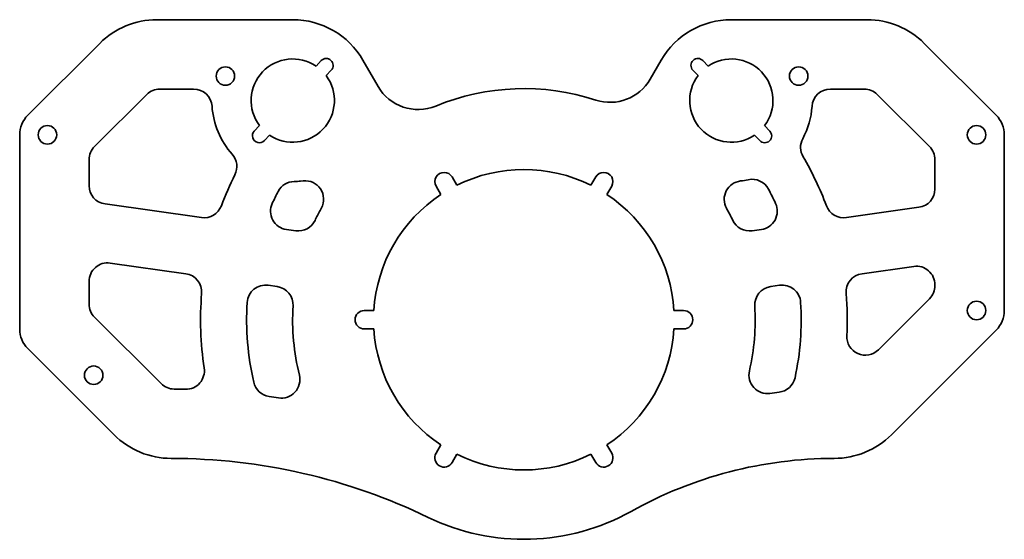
# Model space of a CAD drawing. Header units: millimetres. Extents: x -59 to 154, y -95 to 18.
import ezdxf

# ---------------------------------------------------------------- set-up
doc = ezdxf.new("R2010")
doc.units = ezdxf.units.MM
doc.layers.get('0').update_dxf_attribs({"true_color": 0xffffff})

msp = doc.modelspace()

# ---------------------------------------------------------------- linework, layer by layer
at = {"color": 252, "linetype": 'Continuous', "lineweight": 35, "true_color": 0x989898}
for p, q in [((0, 17.5), (-29.366189, 17.5)), ((124.147329, 17.5), (94.8, 17.5)), ((-41.740558, 12.374369), (-57.278278, -3.163352)), ((152.059418, -3.163352), (136.521698, 12.374369)), ((6.138895, 8.649507), (5.019817, 7.470036)), ((18.437279, 3.065695), (15.155445, 8.75)), ((79.644555, 8.75), (77.263314, 4.625569)), ((89.780183, 7.470036), (88.661105, 8.649507)), ((7.196123, 5.405165), (8.315201, 6.584636)), ((86.484799, 6.584636), (87.603877, 5.405165)), ((-21.447611, 2.5), (-28.744869, 2.5)), ((123.526009, 2.5), (116.247611, 2.5)), ((-42.864065, -9.962342), (-31.573296, 1.328427)), ((126.354436, 1.328427), (137.645205, -9.962342)), ((137.645205, -9.962342), (126.354436, 1.328427)), ((-7.196123, -5.405165), (-8.315201, -6.584636)), ((103.115201, -6.584636), (101.996123, -5.405165)), ((-59.035638, -7.405992), (-59.035638, -49.405992)), ((-6.138895, -8.649507), (-5.019817, -7.470036)), ((99.819817, -7.470036), (100.938895, -8.649507)), ((153.816777, -45.405992), (153.816777, -7.405992)), ((-44.035638, -12.790769), (-44.035638, -18.406585)), ((138.816777, -19.13003), (138.816777, -12.790769)), ((35.477212, -18.313511), (34.446413, -16.528116)), ((65.482312, -16.528116), (64.451513, -18.313511)), ((2.281081, -17.360903), (1.688654, -17.418337)), ((30.982312, -18.528116), (32.01311, -20.313511)), ((67.915615, -20.313511), (68.946413, -18.528116)), ((-19.740244, -25.298226), (-40.59233, -22.367657)), ((6.191415, -23.234039), (5.909913, -23.758466)), ((135.37347, -23.091103), (119.668969, -25.298226)), ((0.647095, -28.16348), (-1.364201, -27.880811)), ((101.292926, -27.880811), (99.28163, -28.16348)), ((-39.478945, -35.146978), (-23.133607, -37.444165)), ((123.062332, -37.444165), (134.260085, -35.870423)), ((-44.035638, -39.10805), (-44.035638, -44.021216)), ((-5.310529, -39.949035), (-3.382561, -40.219993)), ((103.311286, -40.219993), (105.239254, -39.949035)), ((138.816777, -39.831496), (138.816777, -40.021216)), ((126.600822, -53.894026), (137.645205, -42.849643)), ((17.525959, -45.405992), (15.464362, -45.405992)), ((84.464362, -45.405992), (82.402766, -45.405992)), ((-42.864065, -46.849643), (-28.477963, -61.235744)), ((-28.477963, -61.235744), (-42.864065, -46.849643)), ((15.464362, -49.405992), (17.525959, -49.405992)), ((82.402766, -49.405992), (84.464362, -49.405992)), ((129.42769, -72.280361), (152.059418, -49.648633)), ((-57.278278, -53.648633), (-38.64655, -72.280361)), ((32.01311, -74.498474), (30.982312, -76.283869)), ((34.446413, -78.283869), (35.477212, -76.498474)), ((64.451513, -76.498474), (65.482312, -78.283869)), ((68.946413, -76.283869), (67.915615, -74.498474))]:
    msp.add_line(p, q, dxfattribs=at)
for centre in [(-14.565236, 5.301312), (109.365236, 5.301312), (-53.035638, -7.405992), (147.816777, -7.405992), (147.816777, -45.405992), (-43.035638, -59.405992)]:
    msp.add_circle(centre, 2, dxfattribs=at)
for centre, radius, start, end in [((-29.366189, 0), 17.5, 90, 135), ((0, 0), 17.5, 30, 90), ((94.8, 0), 17.5, 90, 150), ((124.147329, 0), 17.5, 45, 90), ((0, 0), 9, 56.099147, 216.911011), ((7.227048, 7.617072), 1.5, 316.505079, 136.505079), ((87.572952, 7.617072), 1.5, 43.494921, 223.494921), ((94.8, 0), 9, 323.088989, 123.900853), ((0, 0), 9, 236.099147, 36.911011), ((68.60306, 9.625569), 10, 251.901897, 330), ((94.8, 0), 9, 143.088989, 303.900853), ((-28.744869, -1.5), 4, 90, 135), ((-21.447611, -1.5), 4, 4.00063, 90), ((27.097533, 8.065695), 10, 210, 292.402692), ((49.964362, -47.405992), 50, 71.901897, 112.402692), ((116.247611, -1.5), 4, 90, 175.99937), ((123.526009, -1.5), 4, 45, 90), ((0, 0), 17.5, 184.00063, 221.565665), ((94.8, 0), 17.5, 331.91403, 355.99937), ((-53.035638, -7.405992), 6, 135, 180), ((147.816777, -7.405992), 6, 0, 45), ((-7.227048, -7.617072), 1.5, 136.505079, 316.505079), ((102.027048, -7.617072), 1.5, 223.494921, 43.494921), ((113.768207, -10.122111), 4, 151.91403, 210.29995), ((-40.035638, -12.790769), 4, 135, 180), ((134.816777, -12.790769), 4, 0, 45), ((134.816777, -12.790769), 4, 0, 45), ((-16.08621, -14.264776), 4, 333.354554, 41.565665), ((49.964362, -47.405992), 69.898703, 20.656497, 30.29995), ((49.964362, -47.405992), 69.898703, 153.354554, 159.343503), ((32.714362, -17.528116), 2, 30, 210), ((49.964362, -47.405992), 32.5, 63.528123, 116.471877), ((67.214362, -17.528116), 2, 330, 150), ((99.294193, -21.025038), 4, 28.137294, 102.065646), ((-40.035638, -18.406585), 4, 180, 262), ((0.385257, -21.496548), 4, 91.026735, 152.408973), ((0, 0), 17.5, 271.026735, 275.537346), ((2.667059, -21.342237), 4, 331.774008, 95.537346), ((97.266625, -21.358037), 4, 96.587864, 208.840275), ((94.8, 0), 17.5, 276.587864, 282.065646), ((49.964362, -47.405992), 59.940924, 24.824505, 28.137294), ((134.816777, -19.13003), 4, 278, 0), ((49.964362, -47.405992), 59.940924, 152.408973, 155.175495), ((49.964362, -47.405992), 32.5, 123.528123, 176.471877), ((49.964362, -47.405992), 32.5, 3.528123, 56.471877), ((-19.183552, -21.337154), 4, 262, 339.343503), ((-0.807508, -23.919739), 4, 155.175495, 262), ((49.964362, -47.405992), 50, 25.44827, 28.840275), ((100.736233, -23.919739), 4, 278, 24.824505), ((119.112276, -21.337154), 4, 200.656497, 278), ((49.964362, -47.405992), 50, 151.774008, 154.55173), ((1.203788, -24.202408), 4, 262, 334.55173), ((98.724937, -24.202408), 4, 205.44827, 278), ((-40.035638, -39.10805), 4, 82, 180), ((134.816777, -39.831496), 4, 0, 98), ((134.816777, -39.831496), 4, 0, 98), ((-23.6903, -41.405237), 4, 355.342315, 82), ((123.619025, -41.405237), 4, 98, 184.657685), ((-5.867221, -43.910108), 4, 82, 176.417112), ((-3.939254, -44.181066), 4, 356.576209, 82), ((103.867979, -44.181066), 4, 98, 183.423791), ((105.795946, -43.910108), 4, 3.582888, 98), ((134.816777, -40.021216), 4, 315, 0), ((49.964362, -47.405992), 69.898703, 175.342315, 188.587295), ((49.964362, -47.405992), 69.898703, 357.161441, 4.657685), ((-40.035638, -44.021216), 4, 180, 225), ((49.964362, -47.405992), 59.940924, 176.417112, 193.042079), ((49.964362, -47.405992), 50, 176.576209, 193.876522), ((49.964362, -47.405992), 50, 347.203103, 3.423791), ((49.964362, -47.405992), 59.940924, 347.92007, 3.582888), ((15.464362, -47.405992), 2, 90, 270), ((84.464362, -47.405992), 2, 270, 90), ((147.816777, -45.405992), 6, 315, 0), ((-53.035638, -49.405992), 6, 180, 225), ((49.964362, -47.405992), 32.5, 183.528123, 236.471877), ((49.964362, -47.405992), 32.5, 303.528123, 356.471877), ((123.772395, -51.065599), 4, 177.161441, 315), ((-23.1059, -58.440258), 4, 268.759949, 8.587295), ((-2.459639, -60.356826), 4, 260.633049, 13.876522), ((102.623075, -59.366759), 4, 167.203103, 277.618273), ((-25.649536, -58.407317), 4, 225, 269.756164), ((-4.533543, -60.02999), 4, 193.042079, 261.455245), ((104.666564, -59.113088), 4, 276.534342, 347.92007), ((-26.272182, -204.713439), 142.307447, 88.759949, 89.756164), ((117.053321, -167.253947), 104.847955, 96.534342, 97.618273), ((-26.272182, -204.713439), 142.307447, 80.633049, 81.455245), ((-26.272182, -204.713439), 142.307447, 80.633049, 81.455245), ((-26.272182, -59.905992), 17.5, 225, 270), ((117.053321, -59.905992), 17.5, 270, 315), ((32.714362, -77.283869), 2, 150, 330), ((49.964362, -47.405992), 32.5, 243.528123, 296.471877), ((67.214362, -77.283869), 2, 210, 30), ((-26.272182, -204.713439), 127.307447, 64.143592, 90), ((117.053321, -167.253947), 89.847955, 90, 119.239401), ((49.964362, -47.405992), 47.5, 244.143592, 299.239401)]:
    msp.add_arc(centre, radius, start, end, dxfattribs=at)

doc.saveas('drawing.dxf')
